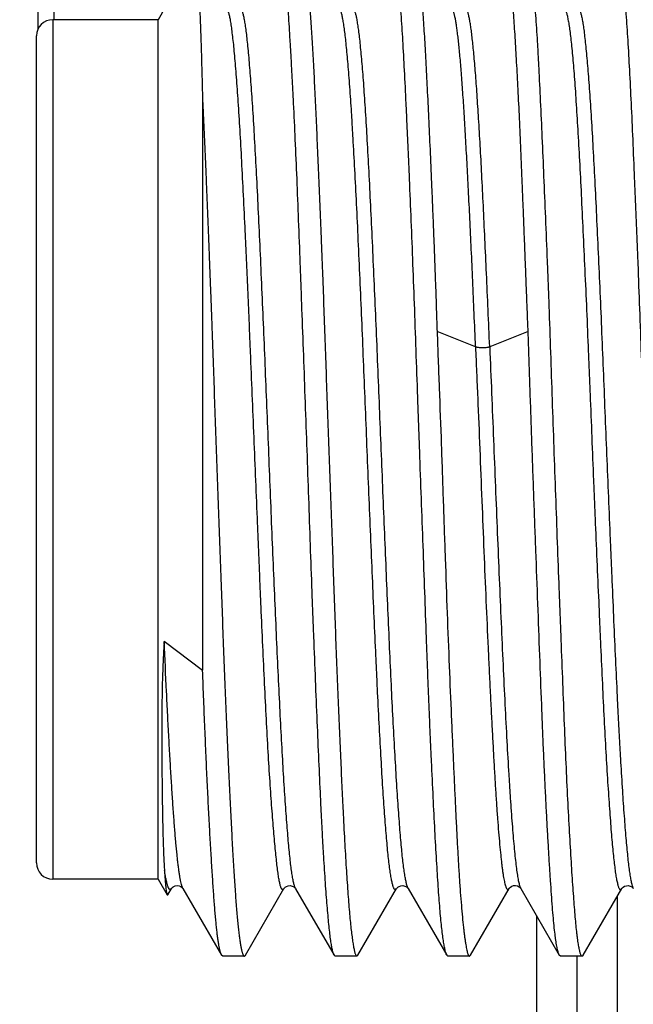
# Model space of a CAD drawing. Header units: inches. Extents: x 0 to 22, y 0 to 17.
# Tile 111 of 121: x 18.584 to 18.735, y 11.112 to 11.354. Entities that reach past the tile are written whole.
import ezdxf

# ---------------------------------------------------------------- set-up
doc = ezdxf.new("R2010")
doc.units = ezdxf.units.IN
doc.header["$LTSCALE"] = 1.21
doc.header["$MEASUREMENT"] = 0
doc.layers.get('0').update_dxf_attribs({"linetype": 'CONTINUOUS'})
doc.layers.add('DIMENSIONS', color=7, linetype='CONTINUOUS')
doc.styles.get("Standard").update_dxf_attribs({"font": 'txt', "width": 0.8})
doc.dimstyles.new('DIMSTYLE_1', dxfattribs={"dimtxt": 0.125, "dimasz": 0.18, "dimexe": 0.125, "dimexo": 0.0625, "dimgap": 0.03125, "dimtad": 0, "dimtih": 1, "dimtoh": 1, "dimzin": 4, "dimdsep": 46, "dimtxsty": 'STANDARD', "dimblk": '_FILLED', "dimblk1": '_FILLED', "dimblk2": '_FILLED', "dimcen": 0.09, "dimadec": 0, "dimazin": 0, "dimtp": 0.01, "dimtm": 0.01, "dimtfac": 1, "dimtofl": 0, "dimtmove": 0, "dimatfit": 3, "dimldrblk": '_FILLED', "dimfxl": 1, "dimtolj": 1, "dimtzin": 4, "dimarcsym": 0})

# ---------------------------------------------------------------- blocks, each defined once
blk = doc.blocks.new('*D48')
at = {"layer": 'DIMENSIONS', "color": 2, "linetype": 'CONTINUOUS'}
blk.add_line((17.96162, 11.3046), (17.96162, 12.92261), dxfattribs=at)
at = {"layer": 'DIMENSIONS', "color": 2, "linetype": 'CONTINUOUS', "insert": (17.89912, 12.98511), "char_height": 0.125, "width": 1.125, "attachment_point": 1, "rotation": 90, "line_spacing_factor": 0.9}
blk.add_mtext('1.02{\\Ftxt.shx;\\W1.000000;\\H0.125000; }[25.8]', dxfattribs=at)
blk = doc.blocks.new('_FILLED')
at = {"color": 0, "linetype": 'BYBLOCK'}
blk.add_solid([(0, 0), (-1, 0.1736), (-1, -0.1736)], dxfattribs=at)

msp = doc.modelspace()

# ---------------------------------------------------------------- linework, layer by layer
at = {"color": 9, "linetype": 'CONTINUOUS'}
for p, q in [((18.59262, 11.35446), (18.59262, 11.4218)), ((18.59223, 11.35446), (18.59223, 11.14246)), ((18.69655, 11.27374), (18.68706, 11.27756)), ((18.70952, 11.27756), (18.70005, 11.27374)), ((18.67994, 11.14014), (18.67962, 11.14098)), ((18.65215, 11.14013), (18.65191, 11.14071)), ((18.73162, 11.08261), (18.73162, 11.13836)), ((18.71162, 11.13341), (18.71162, 11.09276))]:
    msp.add_line(p, q, dxfattribs=at)
at = {"color": 7, "linetype": 'CONTINUOUS'}
for p, q in [((18.58862, 11.35217), (18.58862, 11.4178)), ((18.62742, 11.37037), (18.61823, 11.35446)), ((18.61823, 11.35446), (18.59223, 11.35446)), ((18.61823, 11.14246), (18.61823, 11.35446)), ((18.58823, 11.14646), (18.58823, 11.35046)), ((18.62921, 11.33453), (18.62921, 11.19398)), ((18.6292, 11.1939), (18.61974, 11.20105)), ((18.66385, 11.15981), (18.66387, 11.1594)), ((18.61974, 11.14577), (18.61977, 11.14531)), ((18.61977, 11.14531), (18.6198, 11.14482)), ((18.61823, 11.14246), (18.59223, 11.14246)), ((18.61823, 11.14246), (18.62047, 11.13858)), ((18.62047, 11.13858), (18.62062, 11.13858)), ((18.62062, 11.13858), (18.62152, 11.14013)), ((18.62154, 11.14016), (18.62152, 11.14013)), ((18.62438, 11.14015), (18.62437, 11.14016)), ((18.62438, 11.14015), (18.6339, 11.1237)), ((18.63978, 11.12369), (18.64929, 11.14013)), ((18.65212, 11.14017), (18.65215, 11.14013)), ((18.65216, 11.14011), (18.66165, 11.1237)), ((18.66756, 11.1237), (18.67708, 11.14014)), ((18.67991, 11.14018), (18.67994, 11.14014)), ((18.67995, 11.14012), (18.67994, 11.14014)), ((18.67995, 11.14012), (18.68946, 11.12368)), ((18.69531, 11.12369), (18.70484, 11.14014)), ((18.70484, 11.14014), (18.70486, 11.14017)), ((18.70759, 11.1404), (18.7077, 11.14017)), ((18.70766, 11.14022), (18.7077, 11.14017)), ((18.7077, 11.14017), (18.70772, 11.14014)), ((18.70772, 11.14014), (18.71723, 11.12371)), ((18.72314, 11.12371), (18.73264, 11.14013)), ((18.73536, 11.14039), (18.73549, 11.14013)), ((18.63418, 11.12346), (18.6339, 11.1237)), ((18.63951, 11.12346), (18.63418, 11.12346)), ((18.63951, 11.12346), (18.63978, 11.12369)), ((18.66196, 11.12346), (18.66165, 11.1237)), ((18.66729, 11.12346), (18.66196, 11.12346)), ((18.66701, 11.12373), (18.66729, 11.12346)), ((18.66729, 11.12346), (18.66756, 11.1237)), ((18.68973, 11.12346), (18.68946, 11.12368)), ((18.69504, 11.12346), (18.68973, 11.12346)), ((18.69504, 11.12346), (18.69531, 11.12369)), ((18.71751, 11.12346), (18.71723, 11.12371)), ((18.72282, 11.12346), (18.71751, 11.12346)), ((18.72162, 11.09934), (18.72162, 11.12346)), ((18.72255, 11.12373), (18.72282, 11.12346)), ((18.72282, 11.12346), (18.72314, 11.12371))]:
    msp.add_line(p, q, dxfattribs=at)
for points in [[(18.62154, 11.14016), (18.62154, 11.14016), (18.62159, 11.14024), (18.62172, 11.14039), (18.62199, 11.1406), (18.62242, 11.1408), (18.62292, 11.14089), (18.62341, 11.14083), (18.62384, 11.14065), (18.62414, 11.14043), (18.6243, 11.14026), (18.62436, 11.14017), (18.62437, 11.14016)], [(18.6493, 11.14013), (18.64932, 11.14017), (18.64941, 11.14028), (18.6496, 11.14046), (18.64992, 11.14067), (18.65035, 11.14082), (18.65082, 11.14086), (18.6513, 11.14076), (18.6517, 11.14057)], [(18.67709, 11.14013), (18.67711, 11.14017), (18.6772, 11.14029), (18.6774, 11.14047), (18.67773, 11.14068), (18.67817, 11.14083), (18.67865, 11.14086), (18.67912, 11.14076)], [(18.70516, 11.14051), (18.70549, 11.14072), (18.70594, 11.14087), (18.70642, 11.1409), (18.70691, 11.14078), (18.7073, 11.14058), (18.70754, 11.14037), (18.70765, 11.14023), (18.70766, 11.14022)], [(18.73264, 11.14014), (18.73267, 11.14018), (18.73277, 11.1403), (18.73297, 11.14049), (18.73332, 11.1407), (18.73378, 11.14085), (18.73426, 11.14086), (18.73475, 11.14074)], [(18.6517, 11.14057), (18.65197, 11.14035), (18.6521, 11.1402), (18.65212, 11.14017)], [(18.67912, 11.14076), (18.67952, 11.14055), (18.67977, 11.14034), (18.6799, 11.1402), (18.67991, 11.14018)], [(18.70486, 11.14017), (18.70488, 11.14021), (18.70497, 11.14032), (18.70516, 11.14051)], [(18.73475, 11.14074), (18.73512, 11.14053), (18.73535, 11.14033), (18.73546, 11.1402), (18.73547, 11.14018)]]:
    msp.add_lwpolyline(points, dxfattribs=at)
for centre, start, end in [((18.59223, 11.35046), 90, 180), ((18.59223, 11.14646), 180, 270)]:
    msp.add_arc(centre, 0.004, start, end, dxfattribs=at)
for points, knots in [([(18.66165, 11.1237), (18.66161, 11.12377), (18.66153, 11.12394), (18.66143, 11.12423), (18.66133, 11.12458), (18.66123, 11.12501), (18.66113, 11.1255), (18.66103, 11.12606), (18.66093, 11.12669), (18.66079, 11.12766), (18.66062, 11.12904), (18.66041, 11.1309), (18.66021, 11.13301), (18.66, 11.13539), (18.65979, 11.13801), (18.65957, 11.14088), (18.65936, 11.14399), (18.65915, 11.14733), (18.65894, 11.15089), (18.65873, 11.15467), (18.65853, 11.15866), (18.65825, 11.16436), (18.65791, 11.17195), (18.6575, 11.18154), (18.65708, 11.19172), (18.65673, 11.20054), (18.65644, 11.20783), (18.65616, 11.21535), (18.65583, 11.22492), (18.65542, 11.23653), (18.65501, 11.24825), (18.65459, 11.25998), (18.65417, 11.2716), (18.65381, 11.28117), (18.65353, 11.2887), (18.65326, 11.296), (18.65293, 11.30483), (18.65253, 11.31503), (18.65211, 11.32465), (18.65175, 11.33225), (18.65146, 11.33798), (18.65125, 11.34198), (18.65104, 11.34577), (18.65077, 11.3504), (18.65051, 11.35471), (18.65023, 11.35872), (18.65002, 11.36136), (18.64982, 11.36375), (18.64961, 11.36589), (18.6494, 11.36776), (18.64919, 11.36937), (18.64901, 11.37055), (18.64886, 11.37135), (18.64875, 11.37185), (18.64865, 11.37229), (18.64854, 11.37265), (18.64844, 11.37295), (18.64836, 11.37312), (18.64833, 11.3732)], [0, 0, 0, 0, 0.000971, 0.002187, 0.003663, 0.005405, 0.007415, 0.009693, 0.012238, 0.01505, 0.021471, 0.028946, 0.037459, 0.046994, 0.05753, 0.069043, 0.081509, 0.0949, 0.109187, 0.124338, 0.14032, 0.157098, 0.192893, 0.231408, 0.2723, 0.315209, 0.337302, 0.359755, 0.405542, 0.452167, 0.499215, 0.546271, 0.592918, 0.638742, 0.661219, 0.683338, 0.726312, 0.767282, 0.805887, 0.841786, 0.85862, 0.874661, 0.889873, 0.904221, 0.930206, 0.941786, 0.952389, 0.961995, 0.970582, 0.978134, 0.984635, 0.990075, 0.992394, 0.994446, 0.996231, 0.997752, 0.999008, 1, 1, 1, 1]), ([(18.65369, 11.37323), (18.65372, 11.37318), (18.65378, 11.37306), (18.65386, 11.37286), (18.65393, 11.37262), (18.65404, 11.37223), (18.65418, 11.37163), (18.65433, 11.3708), (18.65448, 11.36981), (18.65464, 11.36866), (18.65479, 11.36736), (18.65495, 11.3659), (18.65511, 11.36429), (18.65533, 11.36186), (18.65561, 11.35845), (18.65593, 11.35393), (18.65625, 11.34888), (18.65656, 11.3433), (18.65687, 11.33724), (18.65717, 11.33072), (18.65749, 11.32377), (18.65781, 11.31644), (18.65813, 11.30875), (18.6584, 11.30215), (18.65861, 11.29672), (18.65883, 11.29113), (18.65909, 11.284), (18.6594, 11.27533), (18.65971, 11.26652), (18.66002, 11.25761), (18.66034, 11.24866), (18.66067, 11.2397), (18.66099, 11.23079), (18.66131, 11.22198), (18.66162, 11.2133), (18.66193, 11.2048), (18.66224, 11.19652), (18.66255, 11.18851), (18.66288, 11.18081), (18.6632, 11.17347), (18.66352, 11.1665), (18.66374, 11.16199), (18.66385, 11.15981)], [0, 0, 0, 0, 0.00083, 0.001825, 0.002993, 0.00434, 0.007578, 0.011546, 0.01624, 0.02166, 0.0278, 0.034653, 0.042211, 0.050466, 0.069022, 0.090227, 0.113972, 0.140138, 0.168591, 0.199187, 0.231768, 0.266166, 0.302206, 0.3397, 0.358933, 0.378457, 0.418277, 0.458954, 0.50028, 0.542042, 0.584025, 0.626013, 0.667789, 0.709139, 0.749849, 0.78971, 0.828517, 0.86607, 0.902176, 0.93665, 0.969314, 1, 1, 1, 1]), ([(18.68946, 11.12368), (18.68942, 11.12375), (18.68934, 11.12391), (18.68924, 11.12419), (18.68914, 11.12454), (18.68904, 11.12496), (18.68894, 11.12545), (18.68883, 11.126), (18.68873, 11.12662), (18.68858, 11.12759), (18.6884, 11.12896), (18.68819, 11.1308), (18.68797, 11.13291), (18.68776, 11.13527), (18.68755, 11.13789), (18.68735, 11.14075), (18.68715, 11.14385), (18.68687, 11.14844), (18.68652, 11.15472), (18.68611, 11.16286), (18.68577, 11.17014), (18.68548, 11.17632), (18.68527, 11.18121), (18.68506, 11.18624), (18.68485, 11.19141), (18.68465, 11.19671), (18.68438, 11.204), (18.68404, 11.21333), (18.68363, 11.22474), (18.6832, 11.23636), (18.68285, 11.24613), (18.68256, 11.25397), (18.68229, 11.26178), (18.68195, 11.27145), (18.68155, 11.28288), (18.68114, 11.294), (18.68072, 11.30472), (18.68036, 11.31335), (18.68007, 11.31999), (18.67986, 11.32473), (18.67965, 11.32931), (18.67938, 11.33504), (18.67906, 11.34171), (18.67866, 11.34908), (18.6783, 11.35468), (18.67801, 11.35869), (18.67779, 11.36133), (18.67758, 11.36373), (18.67737, 11.36587), (18.67716, 11.36775), (18.67698, 11.36915), (18.67684, 11.37013), (18.67674, 11.37077), (18.67664, 11.37134), (18.67654, 11.37185), (18.67644, 11.37228), (18.67634, 11.37265), (18.67624, 11.37295), (18.67617, 11.37312), (18.67613, 11.37319)], [0, 0, 0, 0, 0.000941, 0.002129, 0.003579, 0.005297, 0.007283, 0.009538, 0.012061, 0.014851, 0.021231, 0.028664, 0.037138, 0.046633, 0.05713, 0.068606, 0.081037, 0.094396, 0.123779, 0.156497, 0.192261, 0.211187, 0.230754, 0.250917, 0.271633, 0.292856, 0.314538, 0.359089, 0.40489, 0.451536, 0.498613, 0.522182, 0.545703, 0.592389, 0.638256, 0.682899, 0.725921, 0.766941, 0.786587, 0.805597, 0.823929, 0.841543, 0.874463, 0.904067, 0.930095, 0.941696, 0.95232, 0.961945, 0.970549, 0.978115, 0.984625, 0.987482, 0.990071, 0.992391, 0.994443, 0.996228, 0.997747, 0.999003, 1, 1, 1, 1]), ([(18.68146, 11.37324), (18.68149, 11.37318), (18.68156, 11.37305), (18.68164, 11.37283), (18.68173, 11.37255), (18.68185, 11.37209), (18.68199, 11.37139), (18.68217, 11.3704), (18.68234, 11.36922), (18.68251, 11.36785), (18.68269, 11.36629), (18.68287, 11.36454), (18.68305, 11.3626), (18.68323, 11.36049), (18.68341, 11.35819), (18.68365, 11.35479), (18.68388, 11.35116), (18.68411, 11.34731), (18.68434, 11.34305), (18.68463, 11.33735), (18.68498, 11.33009), (18.68534, 11.32232), (18.68563, 11.31554), (18.68587, 11.30989), (18.68605, 11.30551), (18.68623, 11.30103), (18.68637, 11.29725), (18.68648, 11.29418), (18.6866, 11.29107), (18.68672, 11.28793), (18.68683, 11.28477), (18.68693, 11.28157), (18.68701, 11.27917), (18.68707, 11.27756)], [0, 0, 0, 0, 0.002042, 0.004538, 0.007516, 0.010989, 0.019439, 0.029892, 0.042342, 0.056779, 0.073182, 0.091529, 0.111791, 0.133939, 0.157938, 0.183749, 0.240648, 0.271648, 0.304283, 0.374256, 0.450126, 0.531411, 0.617595, 0.662355, 0.708132, 0.754854, 0.802447, 0.826547, 0.850835, 0.899942, 0.924741, 0.949692, 1, 1, 1, 1]), ([(18.70953, 11.27756), (18.70947, 11.27916), (18.70938, 11.28155), (18.70925, 11.28474), (18.70913, 11.28788), (18.70898, 11.29177), (18.7088, 11.29639), (18.70862, 11.30093), (18.70844, 11.30539), (18.70827, 11.30976), (18.70805, 11.31539), (18.70777, 11.32214), (18.70743, 11.32989), (18.70708, 11.33713), (18.70672, 11.34381), (18.70642, 11.34901), (18.70617, 11.35286), (18.70599, 11.3555), (18.70582, 11.35797), (18.70564, 11.36027), (18.70547, 11.3624), (18.7053, 11.36434), (18.70513, 11.3661), (18.70496, 11.36768), (18.70479, 11.36907), (18.70464, 11.37011), (18.70452, 11.37084), (18.70444, 11.37132), (18.70435, 11.37175), (18.70426, 11.37214), (18.70417, 11.37247), (18.70408, 11.37276), (18.70399, 11.37299), (18.70392, 11.37313), (18.70389, 11.37319)], [0, 0, 0, 0, 0.050112, 0.074967, 0.099672, 0.148594, 0.196804, 0.244228, 0.290788, 0.336413, 0.381031, 0.466966, 0.548054, 0.623787, 0.69369, 0.757326, 0.786668, 0.814296, 0.840167, 0.86424, 0.88648, 0.906852, 0.925326, 0.941877, 0.956482, 0.969125, 0.974706, 0.979791, 0.984381, 0.988479, 0.992088, 0.995212, 0.997849, 1, 1, 1, 1]), ([(18.70922, 11.37325), (18.70926, 11.37318), (18.70932, 11.37307), (18.70938, 11.37291), (18.70945, 11.3727), (18.70953, 11.3724), (18.70963, 11.37198), (18.70973, 11.3715), (18.70983, 11.37095), (18.70993, 11.37033), (18.71003, 11.36964), (18.71014, 11.36888), (18.71028, 11.36774), (18.71046, 11.36616), (18.71067, 11.36405), (18.71089, 11.36169), (18.71111, 11.35908), (18.71132, 11.35623), (18.71154, 11.35313), (18.71174, 11.3498), (18.71195, 11.34625), (18.71222, 11.34108), (18.71256, 11.33413), (18.71296, 11.32522), (18.71338, 11.31564), (18.71381, 11.30546), (18.71416, 11.29664), (18.71445, 11.28936), (18.71473, 11.28183), (18.71506, 11.27226), (18.71546, 11.26064), (18.71586, 11.2489), (18.71628, 11.23717), (18.71671, 11.22554), (18.71707, 11.21595), (18.71736, 11.20841), (18.71764, 11.2011), (18.71797, 11.19226), (18.71837, 11.18203), (18.71877, 11.1724), (18.71918, 11.16344), (18.71961, 11.15524), (18.71998, 11.14891), (18.72027, 11.14428), (18.72048, 11.14115), (18.72069, 11.13826), (18.72089, 11.13561), (18.72109, 11.13321), (18.72128, 11.13107), (18.72145, 11.12945), (18.72159, 11.12828), (18.7217, 11.12751), (18.7218, 11.1268), (18.7219, 11.12616), (18.72201, 11.12559), (18.72211, 11.12508), (18.72222, 11.12465), (18.72232, 11.12428), (18.72243, 11.12398), (18.72251, 11.12381), (18.72255, 11.12373)], [0, 0, 0, 0, 0.000937, 0.001493, 0.002113, 0.003548, 0.005253, 0.007227, 0.009471, 0.011983, 0.014763, 0.01781, 0.021122, 0.028538, 0.036995, 0.046476, 0.056961, 0.068426, 0.080845, 0.094193, 0.10844, 0.123554, 0.156252, 0.192, 0.230481, 0.271353, 0.314254, 0.336347, 0.358803, 0.404605, 0.451255, 0.498339, 0.545439, 0.592137, 0.638018, 0.660526, 0.682677, 0.725715, 0.766753, 0.805425, 0.84139, 0.874331, 0.903957, 0.917443, 0.930004, 0.941612, 0.952242, 0.961871, 0.970479, 0.978049, 0.98144, 0.984566, 0.987427, 0.990021, 0.992347, 0.994405, 0.996198, 0.997728, 0.998996, 1, 1, 1, 1]), ([(18.74499, 11.12371), (18.74497, 11.12375), (18.74493, 11.12382), (18.74486, 11.12399), (18.74476, 11.12424), (18.74466, 11.1246), (18.74455, 11.12503), (18.74445, 11.12553), (18.74435, 11.12609), (18.74424, 11.12672), (18.7441, 11.1277), (18.74393, 11.12909), (18.74373, 11.13095), (18.74353, 11.13307), (18.74333, 11.13545), (18.74313, 11.13808), (18.74292, 11.14096), (18.74271, 11.14407), (18.74242, 11.14867), (18.74205, 11.15496), (18.7417, 11.16161), (18.74143, 11.16731), (18.74123, 11.17187), (18.74103, 11.1766), (18.74076, 11.18321), (18.74042, 11.19182), (18.74001, 11.20251), (18.73958, 11.2136), (18.73923, 11.22306), (18.73894, 11.23075), (18.73873, 11.23659), (18.73853, 11.24245), (18.73826, 11.25028), (18.73793, 11.26005), (18.73752, 11.27166), (18.73711, 11.28307), (18.73675, 11.2924), (18.73646, 11.29969), (18.73624, 11.30499), (18.73603, 11.31017), (18.73576, 11.31679), (18.73543, 11.32467), (18.73503, 11.3336), (18.73463, 11.34178), (18.73421, 11.34914), (18.73385, 11.35472), (18.73355, 11.35872), (18.73333, 11.36136), (18.73312, 11.36375), (18.73292, 11.36588), (18.73272, 11.36776), (18.73255, 11.36915), (18.73241, 11.37014), (18.73231, 11.37078), (18.73221, 11.37135), (18.73211, 11.37185), (18.73201, 11.37228), (18.73191, 11.37265), (18.73181, 11.37295), (18.73173, 11.37312), (18.73169, 11.37319)], [0, 0, 0, 0, 0.000463, 0.000987, 0.002224, 0.003722, 0.005483, 0.007511, 0.009806, 0.012366, 0.015193, 0.02164, 0.029138, 0.037674, 0.047228, 0.057783, 0.069314, 0.081796, 0.095203, 0.124669, 0.15745, 0.174995, 0.193259, 0.2122, 0.231779, 0.272671, 0.315575, 0.360111, 0.405884, 0.429109, 0.45249, 0.475977, 0.499517, 0.546548, 0.593168, 0.638965, 0.683533, 0.705233, 0.726478, 0.747223, 0.767421, 0.805999, 0.841872, 0.874724, 0.904266, 0.93024, 0.941817, 0.952419, 0.962022, 0.970606, 0.978153, 0.984648, 0.987498, 0.990081, 0.992397, 0.994446, 0.996228, 0.997745, 0.999001, 1, 1, 1, 1]), ([(18.62756, 11.37038), (18.62757, 11.37036), (18.62759, 11.37032), (18.62762, 11.37024), (18.62764, 11.37015), (18.62768, 11.37), (18.62773, 11.36977), (18.62778, 11.36943), (18.62783, 11.36903), (18.62788, 11.36856), (18.62793, 11.36803), (18.62798, 11.36742), (18.62803, 11.36675), (18.6281, 11.36573), (18.62819, 11.36429), (18.62829, 11.36236), (18.62839, 11.36019), (18.6285, 11.35777), (18.6286, 11.35511), (18.62871, 11.35221), (18.62881, 11.34909), (18.62889, 11.34634), (18.62896, 11.34403), (18.62901, 11.34222), (18.62907, 11.34036), (18.62911, 11.33844), (18.62916, 11.33647), (18.62919, 11.33515), (18.62921, 11.33447)], [0, 0, 0, 0, 0.001692, 0.003824, 0.006409, 0.009455, 0.016949, 0.026324, 0.03758, 0.050709, 0.065702, 0.082548, 0.101233, 0.121744, 0.168183, 0.22174, 0.282285, 0.349678, 0.423774, 0.504417, 0.591453, 0.684718, 0.733609, 0.783979, 0.835835, 0.88918, 0.943943, 1, 1, 1, 1]), ([(18.72161, 11.3568), (18.72163, 11.35683), (18.72166, 11.35688), (18.72171, 11.35695), (18.72177, 11.357), (18.72182, 11.35704), (18.72188, 11.35706), (18.72194, 11.35706), (18.72199, 11.35705), (18.72205, 11.35702), (18.7221, 11.35698), (18.72216, 11.35692), (18.72221, 11.35684), (18.72229, 11.35671), (18.72238, 11.35651), (18.72248, 11.35621), (18.72259, 11.35586), (18.7227, 11.35544), (18.7228, 11.35496), (18.72291, 11.35441), (18.72301, 11.3538), (18.72316, 11.35287), (18.72334, 11.35155), (18.72355, 11.34978), (18.72376, 11.34776), (18.72398, 11.34551), (18.72419, 11.34303), (18.72441, 11.34033), (18.72463, 11.33741), (18.72485, 11.33428), (18.72514, 11.32971), (18.7255, 11.32354), (18.72592, 11.31561), (18.72635, 11.30706), (18.72677, 11.29794), (18.72721, 11.28835), (18.72763, 11.27838), (18.72805, 11.26814), (18.72847, 11.25771), (18.7289, 11.24719), (18.72933, 11.23669), (18.72969, 11.22798), (18.72999, 11.2211), (18.73028, 11.2144), (18.73063, 11.20623), (18.73106, 11.19675), (18.73141, 11.18914), (18.7317, 11.18332), (18.73191, 11.17917), (18.73212, 11.17519), (18.73241, 11.17024), (18.73276, 11.16454), (18.73313, 11.15916), (18.73343, 11.15527), (18.73364, 11.15268), (18.73385, 11.15032), (18.73406, 11.14818), (18.73427, 11.14628), (18.73448, 11.14462), (18.73466, 11.14339), (18.73481, 11.14253), (18.73492, 11.14198), (18.73503, 11.14149), (18.73514, 11.14106), (18.73524, 11.1407), (18.73532, 11.14048), (18.73536, 11.14039)], [0, 0, 0, 0, 0.000456, 0.000853, 0.001196, 0.001494, 0.001759, 0.002008, 0.002263, 0.002542, 0.002861, 0.00323, 0.003655, 0.00414, 0.005303, 0.006733, 0.008438, 0.01042, 0.012683, 0.015228, 0.018056, 0.021168, 0.028239, 0.036431, 0.045735, 0.056125, 0.067569, 0.080032, 0.093486, 0.107898, 0.123235, 0.156528, 0.193058, 0.232509, 0.274543, 0.318756, 0.364701, 0.411934, 0.460004, 0.508474, 0.556896, 0.604802, 0.628418, 0.651736, 0.69726, 0.740955, 0.782425, 0.802201, 0.821271, 0.839582, 0.857089, 0.889538, 0.918343, 0.931294, 0.943236, 0.954146, 0.964003, 0.972788, 0.980481, 0.987063, 0.98993, 0.992513, 0.994811, 0.996822, 0.998551, 1, 1, 1, 1]), ([(18.64929, 11.14013), (18.64928, 11.1401), (18.64924, 11.14005), (18.64919, 11.13998), (18.64914, 11.13992), (18.64908, 11.13988), (18.64903, 11.13986), (18.64897, 11.13986), (18.64891, 11.13987), (18.64886, 11.1399), (18.64881, 11.13995), (18.64875, 11.14001), (18.6487, 11.14009), (18.64863, 11.14023), (18.64854, 11.14044), (18.64844, 11.14075), (18.64833, 11.14113), (18.64823, 11.14157), (18.64813, 11.14208), (18.64803, 11.14265), (18.64793, 11.14328), (18.64779, 11.14426), (18.64761, 11.14564), (18.64741, 11.14747), (18.6472, 11.14954), (18.64698, 11.15184), (18.64676, 11.15436), (18.64654, 11.15709), (18.64631, 11.16004), (18.64608, 11.1632), (18.64577, 11.16783), (18.64538, 11.17409), (18.64493, 11.18214), (18.6445, 11.19084), (18.64407, 11.20009), (18.64371, 11.20811), (18.64343, 11.21473), (18.64322, 11.21983), (18.64301, 11.22499), (18.64272, 11.23199), (18.64235, 11.2408), (18.64191, 11.25142), (18.64148, 11.262), (18.64112, 11.27076), (18.64083, 11.27767), (18.64062, 11.28276), (18.6404, 11.28777), (18.64019, 11.29268), (18.63997, 11.29748), (18.63969, 11.30364), (18.63933, 11.31099), (18.6389, 11.31935), (18.63848, 11.32703), (18.63805, 11.33394), (18.63768, 11.3392), (18.63738, 11.34298), (18.63716, 11.34547), (18.63695, 11.34774), (18.63673, 11.34977), (18.63651, 11.35156), (18.63633, 11.3529), (18.63618, 11.35384), (18.63607, 11.35446), (18.63597, 11.35501), (18.63586, 11.35549), (18.63575, 11.35591), (18.63565, 11.35627), (18.63554, 11.35656), (18.63546, 11.35672), (18.63542, 11.3568)], [0, 0, 0, 0, 0.000465, 0.000869, 0.001216, 0.001515, 0.001778, 0.002024, 0.002275, 0.002554, 0.002875, 0.003249, 0.003684, 0.004184, 0.005387, 0.006876, 0.008655, 0.01073, 0.013101, 0.015768, 0.018728, 0.021978, 0.029333, 0.037798, 0.047342, 0.057933, 0.069539, 0.082136, 0.09571, 0.11025, 0.12574, 0.159467, 0.196571, 0.236632, 0.279232, 0.323965, 0.347003, 0.370418, 0.394152, 0.418145, 0.46667, 0.515528, 0.564259, 0.612397, 0.636095, 0.659464, 0.682447, 0.704993, 0.727051, 0.748572, 0.789809, 0.828315, 0.863698, 0.895575, 0.923635, 0.936171, 0.947679, 0.958134, 0.96751, 0.975784, 0.982931, 0.986076, 0.988934, 0.991502, 0.99378, 0.995766, 0.997462, 0.99887, 1, 1, 1, 1]), ([(18.67708, 11.14014), (18.67706, 11.14011), (18.67703, 11.14005), (18.67697, 11.13998), (18.67692, 11.13993), (18.67686, 11.13989), (18.67681, 11.13987), (18.67675, 11.13986), (18.6767, 11.13987), (18.67664, 11.1399), (18.67659, 11.13994), (18.67654, 11.14), (18.67648, 11.14008), (18.67641, 11.14021), (18.67632, 11.14041), (18.67621, 11.1407), (18.67611, 11.14105), (18.676, 11.14147), (18.6759, 11.14195), (18.67579, 11.1425), (18.67569, 11.1431), (18.67554, 11.14404), (18.67535, 11.14536), (18.67514, 11.14713), (18.67492, 11.14914), (18.67471, 11.15138), (18.67449, 11.15385), (18.67428, 11.15654), (18.67407, 11.15944), (18.67385, 11.16256), (18.67356, 11.16711), (18.6732, 11.17327), (18.67278, 11.18118), (18.67242, 11.18818), (18.67214, 11.19408), (18.67185, 11.20031), (18.67149, 11.20838), (18.67107, 11.21832), (18.67064, 11.22854), (18.67021, 11.23895), (18.66978, 11.24945), (18.66935, 11.25995), (18.66893, 11.27033), (18.66851, 11.28051), (18.66808, 11.29039), (18.66765, 11.29987), (18.66722, 11.30886), (18.66679, 11.31729), (18.66643, 11.32392), (18.66614, 11.32888), (18.66587, 11.33334), (18.66559, 11.33753), (18.66529, 11.34143), (18.66507, 11.34404), (18.66485, 11.34642), (18.66464, 11.34857), (18.66442, 11.35049), (18.66421, 11.35216), (18.66403, 11.35341), (18.66388, 11.35428), (18.66378, 11.35484), (18.66367, 11.35534), (18.66357, 11.35577), (18.66346, 11.35615), (18.66339, 11.35637), (18.66335, 11.35647)], [0, 0, 0, 0, 0.000463, 0.000866, 0.001213, 0.001514, 0.001779, 0.002025, 0.002275, 0.002548, 0.002859, 0.003221, 0.003639, 0.004117, 0.005269, 0.006689, 0.008386, 0.010364, 0.012624, 0.015169, 0.017999, 0.021113, 0.028189, 0.036379, 0.045659, 0.056006, 0.067398, 0.079807, 0.093203, 0.107554, 0.12283, 0.15603, 0.192516, 0.231927, 0.252608, 0.273876, 0.317972, 0.363798, 0.410935, 0.458944, 0.507363, 0.555739, 0.603617, 0.650551, 0.696094, 0.739806, 0.78129, 0.820162, 0.856051, 0.872774, 0.88863, 0.917576, 0.930596, 0.942612, 0.9536, 0.963536, 0.972398, 0.980161, 0.986808, 0.989711, 0.992331, 0.99467, 0.996727, 0.998503, 1, 1, 1, 1]), ([(18.69656, 11.27374), (18.69645, 11.2765), (18.69622, 11.28194), (18.69588, 11.28998), (18.69553, 11.29775), (18.69517, 11.30522), (18.69482, 11.31234), (18.69447, 11.31905), (18.69412, 11.32533), (18.69378, 11.33113), (18.69344, 11.33641), (18.69309, 11.34114), (18.6928, 11.34472), (18.69255, 11.34728), (18.69238, 11.34898), (18.6922, 11.35052), (18.69203, 11.3519), (18.69185, 11.35312), (18.69168, 11.35418), (18.69153, 11.35496), (18.69141, 11.3555), (18.69132, 11.35584), (18.69123, 11.35614), (18.69115, 11.3564), (18.69106, 11.35662), (18.691, 11.35675), (18.69097, 11.3568)], [0, 0, 0, 0, 0.099244, 0.196017, 0.289672, 0.379576, 0.465201, 0.546054, 0.621649, 0.691501, 0.75516, 0.81218, 0.862172, 0.88446, 0.904914, 0.923509, 0.940222, 0.955031, 0.967913, 0.97885, 0.983585, 0.987831, 0.99159, 0.994866, 0.997666, 1, 1, 1, 1]), ([(18.62921, 11.33453), (18.62926, 11.33341), (18.62934, 11.33172), (18.62946, 11.32945), (18.62957, 11.3271), (18.62967, 11.32472), (18.62978, 11.32231), (18.62988, 11.31983), (18.63002, 11.31667), (18.63018, 11.31281), (18.63034, 11.30887), (18.63051, 11.30485), (18.63067, 11.30075), (18.63089, 11.29516), (18.63111, 11.28948), (18.63133, 11.28373), (18.63154, 11.27786), (18.6318, 11.27042), (18.63211, 11.26143), (18.63243, 11.25237), (18.63275, 11.24328), (18.63319, 11.23127), (18.63373, 11.21655), (18.63425, 11.20212), (18.63468, 11.19101), (18.635, 11.1831), (18.63532, 11.17554), (18.63565, 11.16837), (18.63598, 11.16162), (18.6363, 11.15533), (18.63662, 11.14954), (18.63693, 11.14426), (18.63724, 11.13955), (18.63751, 11.13597), (18.63774, 11.13341), (18.6379, 11.13171), (18.63806, 11.13017), (18.63823, 11.12878), (18.63839, 11.12755), (18.63853, 11.12663), (18.63864, 11.12597), (18.63873, 11.12554), (18.6388, 11.12515), (18.63888, 11.1248), (18.63896, 11.12449), (18.63904, 11.12422), (18.63912, 11.12399), (18.6392, 11.1238), (18.63927, 11.12366), (18.63934, 11.12356), (18.63939, 11.12351), (18.63943, 11.12348), (18.63947, 11.12347), (18.6395, 11.12346), (18.63951, 11.12346)], [0, 0, 0, 0, 0.015887, 0.024027, 0.032294, 0.049195, 0.057824, 0.06657, 0.084395, 0.102649, 0.121305, 0.140339, 0.159727, 0.179443, 0.219752, 0.240291, 0.261052, 0.303127, 0.345752, 0.388703, 0.431752, 0.474671, 0.559211, 0.640537, 0.679454, 0.716929, 0.752765, 0.786774, 0.818774, 0.848596, 0.876083, 0.90109, 0.923487, 0.943158, 0.951939, 0.960003, 0.967339, 0.973938, 0.979792, 0.984896, 0.987165, 0.989244, 0.991133, 0.992834, 0.994345, 0.995669, 0.996808, 0.997762, 0.998539, 0.999147, 0.999396, 0.999616, 0.999813, 1, 1, 1, 1]), ([(18.68707, 11.27756), (18.68716, 11.27526), (18.68733, 11.27063), (18.68768, 11.26132), (18.68798, 11.25313), (18.68823, 11.24609), (18.68839, 11.24139), (18.68859, 11.23554), (18.68883, 11.22856), (18.68915, 11.21939), (18.68954, 11.2082), (18.69005, 11.19519), (18.69048, 11.18475), (18.69084, 11.17678), (18.69109, 11.17112), (18.69134, 11.16572), (18.69158, 11.16058), (18.69182, 11.15571), (18.69206, 11.15114), (18.6923, 11.14689), (18.69254, 11.14295), (18.69279, 11.13935), (18.69304, 11.1361), (18.6933, 11.13321), (18.69352, 11.13103), (18.6937, 11.12947), (18.69383, 11.12844), (18.69396, 11.1275), (18.69408, 11.12666), (18.69421, 11.12592), (18.69433, 11.12528), (18.69445, 11.12473), (18.69455, 11.12434), (18.69463, 11.12408), (18.69469, 11.12392), (18.69475, 11.12378), (18.69481, 11.12367), (18.69487, 11.12358), (18.69492, 11.12351), (18.69498, 11.12347), (18.69502, 11.12346), (18.69504, 11.12346)], [0, 0, 0, 0, 0.044704, 0.089867, 0.180985, 0.203825, 0.226653, 0.272198, 0.317478, 0.362347, 0.450287, 0.534899, 0.615111, 0.653246, 0.689904, 0.724967, 0.758324, 0.789871, 0.819506, 0.847138, 0.872679, 0.896051, 0.917179, 0.936, 0.952455, 0.95978, 0.966496, 0.972597, 0.97808, 0.982941, 0.987178, 0.990792, 0.993787, 0.995054, 0.996169, 0.997132, 0.997947, 0.99862, 0.999165, 0.999609, 1, 1, 1, 1]), ([(18.71723, 11.12371), (18.71721, 11.12375), (18.71716, 11.12383), (18.7171, 11.12397), (18.71704, 11.12414), (18.71695, 11.1244), (18.71685, 11.12479), (18.71672, 11.12533), (18.7166, 11.12596), (18.71648, 11.12667), (18.71635, 11.12748), (18.71618, 11.12874), (18.71598, 11.13053), (18.71575, 11.13294), (18.71552, 11.13569), (18.71529, 11.13878), (18.71506, 11.1422), (18.71482, 11.14592), (18.71458, 11.14996), (18.71433, 11.15428), (18.71408, 11.15888), (18.71383, 11.16375), (18.71359, 11.16887), (18.71334, 11.17423), (18.71311, 11.17981), (18.71279, 11.18764), (18.71241, 11.19784), (18.71193, 11.21051), (18.71153, 11.22137), (18.7112, 11.23025), (18.71095, 11.237), (18.7107, 11.24379), (18.71046, 11.25059), (18.71026, 11.25626), (18.71011, 11.26078), (18.70999, 11.26417), (18.70987, 11.26754), (18.70972, 11.272), (18.70961, 11.27534), (18.70953, 11.27756)], [0, 0, 0, 0, 0.000867, 0.001869, 0.003009, 0.004291, 0.007284, 0.010854, 0.015002, 0.01973, 0.025035, 0.030915, 0.044387, 0.060115, 0.078058, 0.098167, 0.120384, 0.144645, 0.170878, 0.199006, 0.228945, 0.260608, 0.293899, 0.328721, 0.364971, 0.402542, 0.4812, 0.563764, 0.649256, 0.692785, 0.736665, 0.780765, 0.824955, 0.869104, 0.891122, 0.913081, 0.934964, 0.956757, 1, 1, 1, 1]), ([(18.70005, 11.27374), (18.70021, 11.26995), (18.70052, 11.26231), (18.70099, 11.25081), (18.70146, 11.23929), (18.70193, 11.22787), (18.7024, 11.21669), (18.70287, 11.20586), (18.70333, 11.19551), (18.7038, 11.18577), (18.70427, 11.17674), (18.70467, 11.16972), (18.70499, 11.16454), (18.70523, 11.161), (18.70546, 11.1577), (18.7057, 11.15466), (18.70593, 11.15188), (18.70616, 11.14937), (18.7064, 11.14714), (18.70663, 11.14521), (18.70683, 11.14378), (18.707, 11.14279), (18.70711, 11.14217), (18.70723, 11.14162), (18.70735, 11.14114), (18.70746, 11.14074), (18.70755, 11.1405), (18.70759, 11.1404)], [0, 0, 0, 0, 0.085233, 0.171654, 0.258285, 0.344112, 0.428181, 0.509579, 0.587405, 0.66074, 0.728637, 0.79032, 0.818653, 0.845225, 0.86997, 0.892824, 0.913719, 0.932588, 0.949361, 0.963971, 0.976353, 0.981697, 0.986474, 0.990686, 0.99434, 0.997441, 1, 1, 1, 1]), ([(18.61974, 11.20105), (18.61965, 11.19955), (18.61952, 11.19731), (18.61939, 11.19433), (18.61931, 11.19212), (18.61925, 11.18993), (18.61921, 11.18776), (18.61918, 11.18562), (18.61915, 11.18282), (18.61914, 11.1794), (18.61915, 11.17541), (18.61917, 11.17159), (18.6192, 11.16794), (18.61923, 11.16447), (18.61927, 11.16119), (18.61932, 11.15811), (18.61938, 11.15524), (18.61945, 11.15257), (18.61954, 11.15011), (18.61963, 11.14786), (18.6197, 11.14644), (18.61974, 11.14577)], [0, 0, 0, 0, 0.081624, 0.121896, 0.161852, 0.201479, 0.240715, 0.279493, 0.317753, 0.392552, 0.464771, 0.534056, 0.600143, 0.662867, 0.722135, 0.777851, 0.829922, 0.878259, 0.922778, 0.96339, 1, 1, 1, 1]), ([(18.6339, 11.1237), (18.63387, 11.12375), (18.63382, 11.12386), (18.63374, 11.12404), (18.63367, 11.12425), (18.63356, 11.1246), (18.63343, 11.12512), (18.63329, 11.12585), (18.63314, 11.12672), (18.63299, 11.12772), (18.63284, 11.12885), (18.6327, 11.13011), (18.63256, 11.13149), (18.63236, 11.1336), (18.63212, 11.13654), (18.63184, 11.14044), (18.63155, 11.14481), (18.63126, 11.14963), (18.63096, 11.15488), (18.63066, 11.16054), (18.63036, 11.16659), (18.63007, 11.17299), (18.62978, 11.17972), (18.6295, 11.18675), (18.62931, 11.19154), (18.62921, 11.19398)], [0, 0, 0, 0, 0.002315, 0.005065, 0.008265, 0.011923, 0.020632, 0.031207, 0.043647, 0.057949, 0.074101, 0.092091, 0.111901, 0.133515, 0.182064, 0.23754, 0.299706, 0.368294, 0.443008, 0.52352, 0.609481, 0.700514, 0.796226, 0.896199, 1, 1, 1, 1]), ([(18.66387, 11.1594), (18.66399, 11.15692), (18.66423, 11.1522), (18.66462, 11.14554), (18.66495, 11.14048), (18.66522, 11.13686), (18.66542, 11.13447), (18.66562, 11.13231), (18.66582, 11.13038), (18.66602, 11.12868), (18.66622, 11.12722), (18.66639, 11.12615), (18.66652, 11.12542), (18.66662, 11.12496), (18.66671, 11.12457), (18.66681, 11.12423), (18.6669, 11.12396), (18.66697, 11.1238), (18.66701, 11.12373)], [0, 0, 0, 0, 0.207996, 0.394684, 0.558607, 0.631626, 0.698493, 0.759079, 0.813269, 0.860961, 0.902067, 0.936524, 0.951247, 0.964299, 0.975685, 0.985414, 0.993507, 1, 1, 1, 1]), ([(18.6198, 11.14482), (18.61982, 11.14438), (18.61987, 11.14354), (18.61996, 11.14237), (18.62005, 11.14134), (18.62013, 11.14048), (18.62021, 11.13986), (18.62026, 11.13945), (18.62031, 11.13919), (18.62035, 11.13898), (18.62039, 11.13881), (18.62042, 11.13869), (18.62045, 11.13862), (18.62047, 11.13859), (18.62047, 11.13858)], [0, 0, 0, 0, 0.211387, 0.399173, 0.561959, 0.699821, 0.812556, 0.859418, 0.899956, 0.934204, 0.962214, 0.984079, 0.992763, 1, 1, 1, 1]), ([(18.62152, 11.14013), (18.62151, 11.14011), (18.62148, 11.14006), (18.62143, 11.13999), (18.62137, 11.13994), (18.62132, 11.1399), (18.62127, 11.13987), (18.62122, 11.13986), (18.62116, 11.13987), (18.62111, 11.13989), (18.62106, 11.13992), (18.62101, 11.13997), (18.62095, 11.14004), (18.62088, 11.14015), (18.62079, 11.14032), (18.62068, 11.14058), (18.62058, 11.1409), (18.62047, 11.14127), (18.62036, 11.1417), (18.62026, 11.14219), (18.62015, 11.14273), (18.61999, 11.14355), (18.61988, 11.1442), (18.61981, 11.14465)], [0, 0, 0, 0, 0.017323, 0.032526, 0.045777, 0.057331, 0.067571, 0.077046, 0.08644, 0.096457, 0.107687, 0.120556, 0.135351, 0.15226, 0.192868, 0.243026, 0.303067, 0.373209, 0.453576, 0.54398, 0.644058, 0.753464, 1, 1, 1, 1])]:
    msp.add_open_spline(points, degree=3, knots=knots, dxfattribs=at)
at = {"color": 9, "linetype": 'CONTINUOUS'}
for points, knots in [([(18.65191, 11.14071), (18.65187, 11.14083), (18.65179, 11.14109), (18.65169, 11.14152), (18.65158, 11.14201), (18.65143, 11.14279), (18.65125, 11.14391), (18.65104, 11.14544), (18.65083, 11.1472), (18.65062, 11.14919), (18.65041, 11.15142), (18.6502, 11.15386), (18.64999, 11.15653), (18.64969, 11.1605), (18.64933, 11.16598), (18.64891, 11.17311), (18.64849, 11.18095), (18.64807, 11.18941), (18.64764, 11.19841), (18.64722, 11.20788), (18.64679, 11.21772), (18.64636, 11.22786), (18.64594, 11.23818), (18.64552, 11.2486), (18.6451, 11.25902), (18.64467, 11.26934), (18.64425, 11.27946), (18.64382, 11.2893), (18.6434, 11.29875), (18.64298, 11.30774), (18.64256, 11.31619), (18.64213, 11.32401), (18.64177, 11.3301), (18.64148, 11.3346), (18.64126, 11.33767), (18.64105, 11.34054), (18.64084, 11.34319), (18.64063, 11.34563), (18.64042, 11.34784), (18.64021, 11.34983), (18.64, 11.35158), (18.63982, 11.35289), (18.63967, 11.35382), (18.63956, 11.35442), (18.63945, 11.35497), (18.63935, 11.35545), (18.63924, 11.35587), (18.63914, 11.35623), (18.63903, 11.35652), (18.63894, 11.35672), (18.63886, 11.35685), (18.63881, 11.35693), (18.63876, 11.35699), (18.6387, 11.35703), (18.63865, 11.35706), (18.63859, 11.35707), (18.63854, 11.35707), (18.63848, 11.35704), (18.63843, 11.35701), (18.63838, 11.35695), (18.63833, 11.35688), (18.63829, 11.35683), (18.63828, 11.3568)], [0, 0, 0, 0, 0.001746, 0.003773, 0.006079, 0.008664, 0.014661, 0.021751, 0.029918, 0.039145, 0.049414, 0.060707, 0.073005, 0.086285, 0.115703, 0.148704, 0.184915, 0.223975, 0.265533, 0.309226, 0.354675, 0.40146, 0.449121, 0.497213, 0.545301, 0.592944, 0.639692, 0.685091, 0.728735, 0.770247, 0.809251, 0.84538, 0.878269, 0.893384, 0.907568, 0.920798, 0.933049, 0.944301, 0.95453, 0.963714, 0.971832, 0.978865, 0.98197, 0.984798, 0.987348, 0.989619, 0.991609, 0.993319, 0.994751, 0.995911, 0.996392, 0.996813, 0.997176, 0.997488, 0.997761, 0.99801, 0.998254, 0.998515, 0.99881, 0.999151, 0.999546, 1, 1, 1, 1]), ([(18.67962, 11.14098), (18.67958, 11.14112), (18.6795, 11.14141), (18.6794, 11.14187), (18.67929, 11.1424), (18.67914, 11.14322), (18.67896, 11.1444), (18.67875, 11.14599), (18.67854, 11.14781), (18.67833, 11.14987), (18.67812, 11.15216), (18.67791, 11.15467), (18.6777, 11.1574), (18.67749, 11.16034), (18.67728, 11.16348), (18.67699, 11.16805), (18.67663, 11.17421), (18.6762, 11.18209), (18.67578, 11.19059), (18.67536, 11.19961), (18.67494, 11.2091), (18.67452, 11.21894), (18.6741, 11.22906), (18.67367, 11.23935), (18.67325, 11.24972), (18.67283, 11.26008), (18.67241, 11.27034), (18.67199, 11.28039), (18.67156, 11.29015), (18.67114, 11.29954), (18.67072, 11.30845), (18.6703, 11.31681), (18.66988, 11.32454), (18.66952, 11.33054), (18.66923, 11.33498), (18.66902, 11.33802), (18.66881, 11.34086), (18.6686, 11.34348), (18.66838, 11.34589), (18.66817, 11.34808), (18.66796, 11.35004), (18.66775, 11.35176), (18.66757, 11.35304), (18.66743, 11.35394), (18.66732, 11.35453), (18.66721, 11.35505), (18.66711, 11.35552), (18.66701, 11.35592), (18.6669, 11.35626), (18.6668, 11.35654), (18.6667, 11.35673), (18.66663, 11.35685), (18.66658, 11.35692), (18.66652, 11.35698), (18.66647, 11.35702), (18.66642, 11.35704), (18.66636, 11.35705), (18.66631, 11.35704), (18.66625, 11.35702), (18.6662, 11.35698), (18.66614, 11.35693), (18.66609, 11.35686), (18.66606, 11.3568), (18.66604, 11.35678)], [0, 0, 0, 0, 0.001926, 0.004125, 0.006597, 0.009343, 0.015649, 0.023037, 0.031497, 0.041021, 0.051597, 0.063209, 0.075826, 0.089409, 0.103922, 0.119328, 0.152672, 0.189129, 0.228386, 0.270126, 0.31397, 0.359481, 0.406231, 0.453796, 0.501749, 0.549652, 0.597054, 0.643518, 0.688634, 0.732004, 0.773232, 0.811906, 0.847625, 0.880098, 0.895036, 0.90907, 0.92217, 0.934307, 0.945453, 0.955578, 0.96465, 0.972637, 0.979515, 0.982534, 0.985275, 0.987737, 0.989922, 0.991833, 0.993471, 0.994841, 0.99595, 0.996412, 0.996816, 0.997165, 0.997469, 0.997736, 0.997984, 0.99823, 0.998496, 0.998796, 0.999143, 0.999542, 1, 1, 1, 1]), ([(18.70005, 11.27374), (18.69992, 11.2768), (18.69966, 11.28283), (18.69927, 11.29172), (18.69888, 11.30027), (18.6985, 11.30841), (18.69811, 11.3161), (18.69773, 11.32326), (18.69734, 11.32986), (18.69696, 11.33582), (18.69657, 11.34111), (18.69624, 11.34508), (18.69597, 11.34788), (18.69578, 11.34969), (18.69559, 11.35131), (18.69539, 11.35273), (18.69523, 11.35379), (18.6951, 11.35453), (18.695, 11.35502), (18.6949, 11.35545), (18.69481, 11.35584), (18.69471, 11.35617), (18.69461, 11.35645), (18.69452, 11.35668), (18.69443, 11.35683), (18.69436, 11.35693), (18.69431, 11.35699), (18.69426, 11.35703), (18.69421, 11.35706), (18.69416, 11.35708), (18.69411, 11.35708), (18.69406, 11.35707), (18.69401, 11.35704), (18.69396, 11.357), (18.69389, 11.35693), (18.69385, 11.35686), (18.69382, 11.35681)], [0, 0, 0, 0, 0.109063, 0.215007, 0.316943, 0.414047, 0.505638, 0.591073, 0.669715, 0.740941, 0.804139, 0.858703, 0.882632, 0.904289, 0.92365, 0.940691, 0.955389, 0.961855, 0.967728, 0.97301, 0.977698, 0.981798, 0.985313, 0.988253, 0.990638, 0.991634, 0.992509, 0.993274, 0.993948, 0.994558, 0.99514, 0.995736, 0.996384, 0.997117, 0.997955, 1, 1, 1, 1]), ([(18.71874, 11.3568), (18.71878, 11.35673), (18.71886, 11.35657), (18.71896, 11.35628), (18.71906, 11.35593), (18.71917, 11.35552), (18.71927, 11.35504), (18.71938, 11.3545), (18.71949, 11.35389), (18.71964, 11.35295), (18.71983, 11.35163), (18.72005, 11.34985), (18.72027, 11.34783), (18.72049, 11.34558), (18.72071, 11.34309), (18.72092, 11.34038), (18.72114, 11.33744), (18.72143, 11.33309), (18.72179, 11.32715), (18.72222, 11.31947), (18.72265, 11.31111), (18.72308, 11.30215), (18.72352, 11.29267), (18.72396, 11.28277), (18.72432, 11.27429), (18.7246, 11.26736), (18.72489, 11.26031), (18.72524, 11.25146), (18.7256, 11.24259), (18.72589, 11.2355), (18.72618, 11.2285), (18.72655, 11.21989), (18.72692, 11.21139), (18.72721, 11.20476), (18.7275, 11.19841), (18.72784, 11.19079), (18.72826, 11.18208), (18.72869, 11.17402), (18.72907, 11.16773), (18.72938, 11.16307), (18.7296, 11.15988), (18.72981, 11.15691), (18.73003, 11.15415), (18.73024, 11.15163), (18.73045, 11.14935), (18.73066, 11.1473), (18.73088, 11.1455), (18.73106, 11.14416), (18.73121, 11.14321), (18.73132, 11.14259), (18.73143, 11.14203), (18.73154, 11.14154), (18.73165, 11.14111), (18.73175, 11.14074), (18.73186, 11.14044), (18.73196, 11.14023), (18.73203, 11.14009), (18.73209, 11.14001), (18.73214, 11.13995), (18.7322, 11.1399), (18.73225, 11.13987), (18.73231, 11.13985), (18.73237, 11.13986), (18.73242, 11.13988), (18.73248, 11.13992), (18.73253, 11.13997), (18.73259, 11.14004), (18.73262, 11.1401), (18.73264, 11.14012)], [0, 0, 0, 0, 0.001113, 0.002502, 0.004173, 0.00613, 0.008376, 0.010912, 0.013737, 0.016852, 0.023938, 0.032149, 0.041462, 0.051858, 0.063312, 0.075806, 0.089326, 0.103851, 0.135753, 0.171146, 0.209657, 0.250905, 0.294516, 0.340102, 0.38724, 0.411241, 0.435447, 0.484245, 0.533174, 0.557542, 0.581768, 0.629557, 0.676077, 0.698714, 0.720865, 0.763508, 0.803602, 0.840752, 0.874623, 0.890232, 0.904906, 0.918602, 0.931274, 0.942885, 0.953416, 0.962847, 0.971157, 0.978337, 0.981501, 0.984382, 0.986979, 0.989294, 0.991328, 0.993083, 0.994559, 0.995762, 0.996264, 0.996704, 0.997084, 0.997412, 0.997697, 0.997955, 0.998207, 0.998474, 0.998776, 0.999125, 0.999531, 1, 1, 1, 1]), ([(18.69655, 11.27374), (18.69664, 11.27166), (18.69682, 11.26749), (18.69718, 11.25908), (18.69761, 11.24852), (18.69811, 11.23587), (18.69861, 11.22341), (18.69912, 11.21128), (18.69957, 11.20147), (18.69992, 11.19391), (18.70019, 11.18851), (18.70045, 11.18332), (18.70071, 11.17835), (18.70096, 11.17362), (18.70121, 11.16915), (18.70147, 11.16496), (18.70172, 11.16105), (18.70197, 11.15744), (18.70223, 11.15414), (18.70249, 11.15115), (18.70271, 11.14887), (18.70289, 11.14722), (18.70302, 11.14611), (18.70315, 11.14508), (18.70328, 11.14415), (18.70341, 11.14331), (18.70354, 11.14256), (18.70367, 11.1419), (18.7038, 11.14134), (18.70393, 11.14087), (18.70404, 11.14053), (18.70413, 11.14031), (18.70419, 11.14018), (18.70426, 11.14008), (18.70432, 11.13999), (18.70439, 11.13993), (18.70445, 11.13989), (18.70452, 11.13987), (18.70459, 11.13988), (18.70465, 11.13991), (18.70472, 11.13997), (18.70478, 11.14005), (18.70482, 11.14011), (18.70484, 11.14014)], [0, 0, 0, 0, 0.046279, 0.093024, 0.187319, 0.281628, 0.374635, 0.465078, 0.551737, 0.593286, 0.633461, 0.672116, 0.709096, 0.744258, 0.777492, 0.808702, 0.837792, 0.864675, 0.889271, 0.911503, 0.931293, 0.940247, 0.94856, 0.956223, 0.963225, 0.969556, 0.975206, 0.980172, 0.984456, 0.988067, 0.991017, 0.992251, 0.993328, 0.994255, 0.99504, 0.995697, 0.996252, 0.996742, 0.997223, 0.997753, 0.998376, 0.99912, 1, 1, 1, 1]), ([(18.70005, 11.27374), (18.70001, 11.27372), (18.6999, 11.27368), (18.69973, 11.27364), (18.69953, 11.2736), (18.69923, 11.27355), (18.69881, 11.27351), (18.6983, 11.27349), (18.69779, 11.27351), (18.69737, 11.27355), (18.69707, 11.2736), (18.69687, 11.27364), (18.6967, 11.27368), (18.69659, 11.27372), (18.69655, 11.27374)], [0, 0, 0, 0, 0.04313, 0.093843, 0.15108, 0.213821, 0.351882, 0.499996, 0.648108, 0.786166, 0.848906, 0.906143, 0.956861, 1, 1, 1, 1]), ([(18.62437, 11.14016), (18.62434, 11.14021), (18.62429, 11.14031), (18.62422, 11.14048), (18.62415, 11.14068), (18.62405, 11.141), (18.62392, 11.14148), (18.62378, 11.14214), (18.62363, 11.14291), (18.62349, 11.14379), (18.62335, 11.14479), (18.6232, 11.1459), (18.62306, 11.14712), (18.62286, 11.14897), (18.62262, 11.15154), (18.62233, 11.15493), (18.62205, 11.15872), (18.62176, 11.16289), (18.62147, 11.16742), (18.62118, 11.17229), (18.62089, 11.1775), (18.6206, 11.18301), (18.62021, 11.19089), (18.61993, 11.19694), (18.61975, 11.20105)], [0, 0, 0, 0, 0.002624, 0.005671, 0.009152, 0.013074, 0.022261, 0.033257, 0.046076, 0.060725, 0.077212, 0.095536, 0.115671, 0.137584, 0.186617, 0.242374, 0.304593, 0.373002, 0.447324, 0.527281, 0.61259, 0.702946, 0.797953, 1, 1, 1, 1])]:
    msp.add_open_spline(points, degree=3, knots=knots, dxfattribs=at)

# ---------------------------------------------------------------- dimensions: what is measured, and where the dimension line sits
at = {"layer": 'DIMENSIONS', "color": 2, "linetype": 'CONTINUOUS'}
dim = msp.add_ordinate_dim(feature_location=(17.9616169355, 11.3046023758), offset=(0, 1.61801), dtype=1, origin=(18.9766169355, 11.2421023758), dimstyle='DIMSTYLE_1', dxfattribs=at)
dim.commit()
dim.dimension.update_dxf_attribs({"geometry": '*D48', "text_midpoint": (17.9616169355, 13.5476123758)})

doc.saveas('drawing.dxf')
